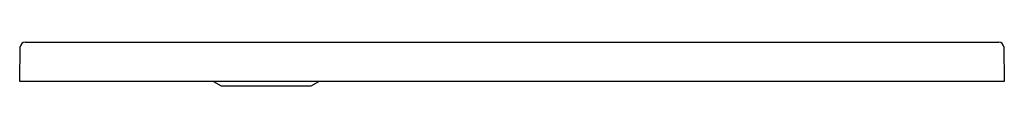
# Model space of a CAD drawing. Header units: millimetres. Extents: x 1310 to 1311.01, y 1460.6 to 1460.64.
import ezdxf

# ---------------------------------------------------------------- set-up
doc = ezdxf.new("R2010")
doc.units = ezdxf.units.MM
doc.layers.add('SANINDUSA', color=3, linetype='Continuous')

msp = doc.modelspace()

# ---------------------------------------------------------------- linework, layer by layer
at = {"layer": 'SANINDUSA'}
for p, q in [((1310.0099, 1460.6413), (1310.1002, 1460.6413)), ((1310.1002, 1460.6413), (1310.1152, 1460.6413)), ((1310.1152, 1460.6413), (1310.8948, 1460.6413)), ((1310.8948, 1460.6413), (1310.9098, 1460.6413)), ((1310.9098, 1460.6413), (1311.0001, 1460.6413)), ((1310.0043, 1460.6013), (1310.0049, 1460.6364)), ((1311.0051, 1460.6364), (1311.0057, 1460.6013)), ((1311.0057, 1460.6013), (1310.0043, 1460.6013)), ((1310.2013, 1460.6013), (1310.2091, 1460.5968)), ((1310.2091, 1460.5968), (1310.3009, 1460.5968)), ((1310.3009, 1460.5968), (1310.3087, 1460.6013))]:
    msp.add_line(p, q, dxfattribs=at)
for centre, start, end in [((1310.0099, 1460.6363), 90, 179), ((1311.0001, 1460.6363), 1, 90)]:
    msp.add_arc(centre, 0.005, start, end, dxfattribs=at)

doc.saveas('drawing.dxf')
